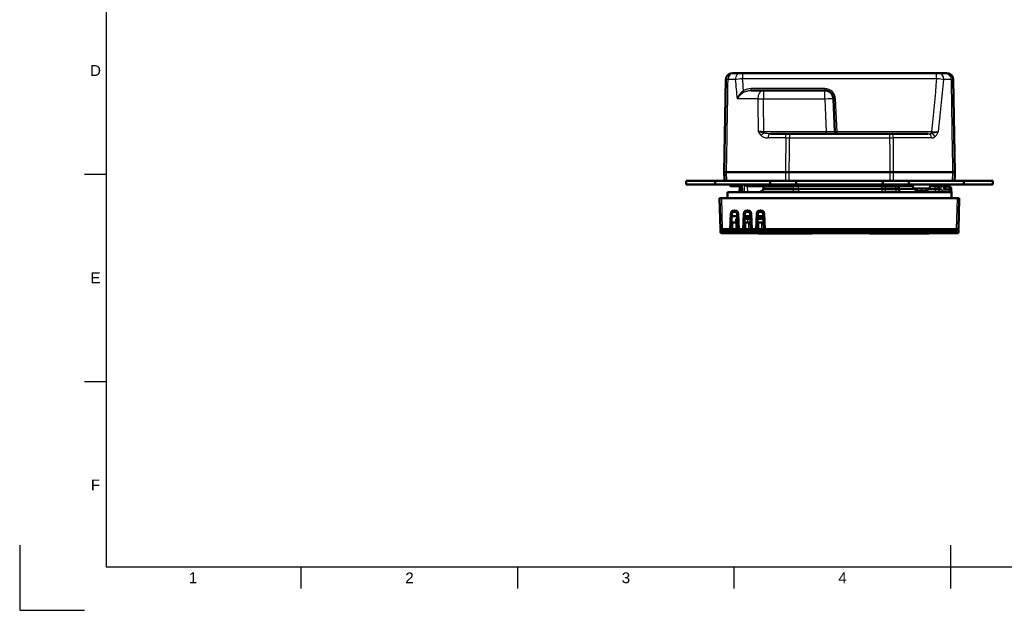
# Model space of a CAD drawing. Header units: millimetres. Extents: x 0 to 420, y 0 to 297.
# Tile 1 of 11: x 0 to 227, y 0 to 136. Entities that reach past the tile are written whole.
import ezdxf
from ezdxf.enums import TextEntityAlignment as Align

# ---------------------------------------------------------------- set-up
doc = ezdxf.new("R2010")
doc.units = ezdxf.units.MM
doc.header["$LTSCALE"] = 0.75
for name, color, linetype, lineweight in [('BORDER', 7, 'Continuous', 25), ('Visible', 7, 'Continuous', 50), ('Visible Narrow', 7, 'Continuous', 25)]:
    doc.layers.add(name, color=color, linetype=linetype, lineweight=lineweight)
doc.styles.add('FusionTitle', font='arial.ttf')

# ---------------------------------------------------------------- blocks, each defined once
blk = doc.blocks.new('ISO_A3_SHEET')
at = {"layer": 'BORDER'}
for p, q in [((20, 287), (20, 10)), ((15, 100.66667), (20, 100.66667)), ((15, 52.83334), (20, 52.83334)), ((215, 5), (215, 15)), ((20, 10), (410, 10)), ((65, 5), (65, 10)), ((115, 5), (115, 10)), ((165, 5), (165, 10))]:
    blk.add_line(p, q, dxfattribs=at)
at = {"layer": 'Defpoints'}
for p, q in [((0, 15), (0, 0)), ((0, 0), (15, 0))]:
    blk.add_line(p, q, dxfattribs=at)
at = {"layer": 'BORDER', "style": 'FusionTitle'}
for s, p in [('D', (17.5, 124.58334)), ('E', (17.5, 76.75001)), ('F', (17.5, 28.91668)), ('2', (90, 7.5)), ('3', (140, 7.5)), ('1', (40, 7.5)), ('4', (190, 7.5))]:
    blk.add_text(s, height=2.5, dxfattribs=at).set_placement(p, align=Align.MIDDLE)

msp = doc.modelspace()

# ---------------------------------------------------------------- linework, layer by layer
at = {"layer": 'Visible', "extrusion": (-1e-16, -1, 2.967e-13)}
for p, q in [((164.913, 123.997), (164.556, 123.997)), ((164.913, 123.997), (166.488, 123.997)), ((166.488, 123.997), (166.914, 123.997)), ((211.713, 123.997), (166.914, 123.997)), ((211.713, 123.997), (212.139, 123.997)), ((212.139, 123.997), (213.715, 123.997)), ((214.071, 123.997), (213.715, 123.997)), ((163.056, 122.523), (162.682, 101.097)), ((215.945, 101.097), (215.571, 122.523)), ((168.909, 119.997), (171.744, 119.997)), ((185.899, 119.997), (171.744, 119.997)), ((188.229, 110.475), (187.897, 118.084)), ((173.377, 109.997), (177.32, 109.997)), ((177.244, 109.981), (177.244, 109.981)), ((177.748, 109.997), (177.32, 109.997)), ((200.879, 109.997), (177.748, 109.997)), ((201.307, 109.997), (200.879, 109.997)), ((201.307, 109.997), (209.802, 109.997)), ((162.67, 100.397), (162.682, 101.097)), ((162.714, 100.397), (162.67, 100.397)), ((162.695, 101.097), (162.716, 100.297)), ((162.716, 100.297), (162.748, 99.097)), ((163.219, 101.097), (176.849, 101.097)), ((176.849, 101.097), (177.701, 101.097)), ((200.926, 101.097), (177.701, 101.097)), ((200.926, 101.097), (201.779, 101.097)), ((201.779, 101.097), (215.409, 101.097)), ((215.88, 99.097), (215.911, 100.297)), ((215.911, 100.297), (215.932, 101.097)), ((215.957, 100.397), (215.914, 100.397)), ((215.945, 101.097), (215.957, 100.397)), ((160.614, 99.097), (153.914, 99.097)), ((153.914, 99.097), (153.914, 98.297)), ((153.914, 98.297), (160.614, 98.297)), ((173.314, 99.097), (160.614, 99.097)), ((160.614, 99.097), (160.614, 98.297)), ((160.614, 98.297), (173.314, 98.297)), ((164.733, 97.897), (164.379, 97.897)), ((166.743, 97.897), (164.733, 97.897)), ((166.343, 97.897), (166.318, 97.345)), ((166.74, 97.988), (166.78, 96.493)), ((177.319, 97.897), (168.197, 97.897)), ((173.314, 99.097), (179.314, 99.097)), ((173.314, 98.297), (173.314, 99.097)), ((179.314, 98.297), (173.314, 98.297)), ((177.319, 97.897), (177.972, 97.897)), ((177.972, 97.897), (200.655, 97.897)), ((199.314, 99.097), (179.314, 99.097)), ((179.314, 99.097), (179.314, 98.297)), ((179.314, 98.297), (199.314, 98.297)), ((199.314, 99.097), (205.314, 99.097)), ((199.314, 98.297), (199.314, 99.097)), ((205.314, 98.297), (199.314, 98.297)), ((200.655, 97.897), (201.308, 97.897)), ((204.336, 97.897), (201.308, 97.897)), ((204.336, 97.897), (204.889, 97.897)), ((205.017, 97.897), (206.249, 97.897)), ((218.014, 99.097), (205.314, 99.097)), ((205.314, 99.097), (205.314, 98.297)), ((205.314, 98.297), (218.014, 98.297)), ((206.298, 97.334), (206.214, 98.297)), ((210.129, 97.334), (210.214, 98.297)), ((210.179, 97.897), (210.343, 97.897)), ((210.343, 97.897), (212.39, 97.897)), ((212.263, 97.345), (212.239, 97.897)), ((213.894, 97.897), (212.39, 97.897)), ((214.249, 97.897), (213.894, 97.897)), ((214.605, 97.793), (214.058, 97.793)), ((214.094, 97.793), (214.092, 97.823)), ((224.714, 99.097), (218.014, 99.097)), ((218.014, 99.097), (218.014, 98.297)), ((218.014, 98.297), (224.714, 98.297)), ((224.714, 99.097), (224.714, 98.297)), ((163.455, 96.493), (163.418, 95.093)), ((163.455, 96.493), (215.127, 96.493)), ((166.31, 97.162), (166.318, 97.345)), ((171.694, 97.195), (171.714, 97.378)), ((202.988, 97.345), (202.996, 97.162)), ((210.129, 97.334), (206.298, 97.334)), ((207.294, 96.835), (207.296, 96.835)), ((208.07, 96.835), (208.357, 96.835)), ((209.131, 96.835), (209.133, 96.835)), ((212.271, 97.162), (212.263, 97.345)), ((215.114, 96.98), (215.105, 97.306)), ((215.127, 96.493), (215.114, 96.98)), ((215.127, 96.493), (215.163, 95.093)), ((161.617, 95.093), (162.117, 95.093)), ((161.617, 95.093), (161.803, 87.993)), ((216.465, 95.093), (162.117, 95.093)), ((216.465, 95.093), (216.965, 95.093)), ((216.779, 87.993), (216.965, 95.093)), ((164.303, 87.993), (164.457, 91.514)), ((165.672, 90.993), (164.434, 90.993)), ((164.956, 91.993), (165.149, 91.993)), ((165.649, 91.514), (165.803, 87.993)), ((167.303, 87.993), (167.457, 91.514)), ((168.672, 90.993), (167.434, 90.993)), ((167.956, 91.993), (168.149, 91.993)), ((168.649, 91.514), (168.803, 87.993)), ((170.303, 87.993), (170.457, 91.514)), ((171.672, 90.993), (170.434, 90.993)), ((170.956, 91.993), (171.149, 91.993)), ((171.649, 91.514), (171.803, 87.993)), ((164.557, 89.493), (164.703, 89.493)), ((164.703, 89.493), (165.403, 89.493)), ((165.403, 89.493), (165.549, 89.493)), ((165.437, 89.493), (165.477, 90.393)), ((165.477, 90.393), (165.698, 90.393)), ((167.408, 90.393), (168.103, 90.393)), ((167.412, 90.493), (168.094, 90.493)), ((167.557, 89.493), (167.703, 89.493)), ((167.703, 89.493), (168.403, 89.493)), ((167.954, 90.577), (167.854, 90.493)), ((167.954, 90.577), (168.054, 90.493)), ((168.094, 90.493), (168.694, 90.493)), ((168.698, 90.393), (168.103, 90.393)), ((168.454, 90.577), (168.354, 90.493)), ((168.403, 89.493), (168.549, 89.493)), ((168.454, 90.577), (168.554, 90.493)), ((171.698, 90.393), (170.408, 90.393)), ((170.412, 90.493), (171.694, 90.493)), ((170.454, 90.577), (170.414, 90.543)), ((170.454, 90.577), (170.554, 90.493)), ((170.557, 89.493), (170.703, 89.493)), ((170.703, 89.493), (171.403, 89.493)), ((170.954, 90.577), (170.854, 90.493)), ((170.954, 90.577), (171.054, 90.493)), ((171.454, 90.577), (171.354, 90.493)), ((171.403, 89.493), (171.549, 89.493)), ((171.454, 90.577), (171.554, 90.493)), ((161.791, 87.893), (162.291, 87.893)), ((161.791, 87.893), (161.791, 87.892)), ((162.291, 87.892), (161.791, 87.892)), ((162.303, 87.993), (161.803, 87.993)), ((161.803, 87.682), (161.803, 87.282)), ((162.003, 87.882), (162.303, 87.882)), ((162.303, 87.082), (162.003, 87.082)), ((162.291, 87.893), (216.291, 87.893)), ((216.291, 87.892), (162.291, 87.892)), ((162.303, 87.993), (163.903, 87.993)), ((216.279, 87.882), (162.303, 87.882)), ((162.303, 87.082), (216.279, 87.082)), ((164.303, 87.993), (163.903, 87.993)), ((164.703, 87.993), (164.303, 87.993)), ((165.403, 87.993), (164.703, 87.993)), ((165.803, 87.993), (165.403, 87.993)), ((166.203, 87.993), (165.803, 87.993)), ((166.203, 87.993), (166.903, 87.993)), ((167.303, 87.993), (166.903, 87.993)), ((167.703, 87.993), (167.303, 87.993)), ((168.403, 87.993), (167.703, 87.993)), ((168.803, 87.993), (168.403, 87.993)), ((169.203, 87.993), (168.803, 87.993)), ((169.203, 87.993), (169.903, 87.993)), ((170.303, 87.993), (169.903, 87.993)), ((170.703, 87.993), (170.303, 87.993)), ((170.5, 87.082), (170.5, 86.982)), ((182.975, 86.982), (170.5, 86.982)), ((171.403, 87.993), (170.703, 87.993)), ((171.803, 87.993), (171.403, 87.993)), ((172.203, 87.993), (171.803, 87.993)), ((172.203, 87.993), (216.279, 87.993)), ((182.975, 87.082), (182.975, 86.982)), ((196.238, 87.082), (196.238, 86.982)), ((208.018, 86.982), (196.238, 86.982)), ((208.018, 87.082), (208.018, 86.982)), ((208.039, 86.982), (208.018, 86.982)), ((208.039, 87.082), (208.039, 86.982)), ((208.097, 86.982), (208.039, 86.982)), ((208.097, 87.082), (208.097, 86.982)), ((208.189, 86.982), (208.097, 86.982)), ((208.189, 87.082), (208.189, 86.982)), ((208.311, 86.982), (208.189, 86.982)), ((208.311, 87.082), (208.311, 86.982)), ((208.459, 86.982), (208.311, 86.982)), ((208.459, 87.082), (208.459, 86.982)), ((208.629, 86.982), (208.459, 86.982)), ((208.629, 87.082), (208.629, 86.982)), ((208.817, 86.982), (208.629, 86.982)), ((208.817, 87.082), (208.817, 86.982)), ((209.018, 86.982), (208.817, 86.982)), ((209.018, 87.082), (209.018, 86.982)), ((209.22, 86.982), (209.018, 86.982)), ((209.22, 87.082), (209.22, 86.982)), ((209.407, 86.982), (209.22, 86.982)), ((209.407, 87.082), (209.407, 86.982)), ((209.577, 86.982), (209.407, 86.982)), ((209.577, 87.082), (209.577, 86.982)), ((209.725, 86.982), (209.577, 86.982)), ((209.725, 87.082), (209.725, 86.982)), ((209.847, 86.982), (209.725, 86.982)), ((209.847, 87.082), (209.847, 86.982)), ((209.94, 86.982), (209.847, 86.982)), ((209.94, 87.082), (209.94, 86.982)), ((209.998, 86.982), (209.94, 86.982)), ((209.998, 87.082), (209.998, 86.982)), ((210.018, 86.982), (209.998, 86.982)), ((210.018, 87.082), (210.018, 86.982)), ((216.779, 87.993), (216.279, 87.993)), ((216.279, 87.882), (216.579, 87.882)), ((216.579, 87.082), (216.279, 87.082)), ((216.291, 87.893), (216.791, 87.893)), ((216.791, 87.892), (216.291, 87.892)), ((216.779, 87.282), (216.779, 87.682)), ((216.791, 87.893), (216.791, 87.892))]:
    msp.add_line(p, q, dxfattribs=at)
at = {"layer": 'Visible'}
for centre, radius, start, end in [((164.556, 122.497), 1.5, 90, 179), ((185.899, 117.997), 2, 2.5, 90), ((167.517, 97.293), 1.2, 149.76387, 177.5), ((172.765, 97.253), 1.058, 142.51739, 173.21433), ((205.017, 98.397), 0.5, 270.00902, 348.45638), ((213.393, 97.793), 0.7, 2.5, 8.56714), ((214.249, 98.397), 0.5, 270, 348.46304), ((212.97, 97.193), 0.7, 182.5, 270), ((164.657, 89.893), 0.4, 224.90433, 270), ((162.003, 87.682), 0.2, 90, 180), ((216.579, 87.282), 0.2, 270, 0)]:
    msp.add_arc(centre, radius, start, end, dxfattribs=at)
at = {"layer": 'Visible', "extrusion": (0, 0, -1)}
for centre, radius, start, end in [((-214.071, 122.497), 1.5, 90, 179), ((-188.729, 110.497), 0.5, 270, 357.5), ((-164.379, 98.397), 0.5, 270, 348.46304), ((-201.789, 97.293), 1.2, 149.76387, 177.5), ((-211.064, 97.293), 1.2, 149.76387, 177.5), ((-214.605, 97.293), 0.5, 90, 178.5), ((-165.611, 97.193), 0.7, 182.5, 270), ((-203.695, 97.193), 0.7, 270, 357.5), ((-208.214, 99.897), 3.2, 287.0421, 306.77442), ((-207.294, 96.897), 0.062, 270, 287.0421), ((-209.133, 96.897), 0.062, 252.9579, 270), ((-208.214, 99.897), 3.2, 233.22558, 252.9579), ((-164.956, 91.493), 0.5, 2.5, 90), ((-165.149, 91.493), 0.5, 90, 177.5), ((-167.956, 91.493), 0.5, 2.5, 90), ((-168.149, 91.493), 0.5, 90, 177.5), ((-170.956, 91.493), 0.5, 2.5, 90), ((-171.149, 91.493), 0.5, 90, 177.5), ((-162.003, 87.282), 0.2, 270, 0), ((-216.579, 87.682), 0.2, 90, 180)]:
    msp.add_arc(centre, radius, start, end, dxfattribs=at)
at = {"layer": 'Visible'}
msp.add_ellipse((168.217, 98.404), major_axis=(0.656, 0.038), ratio=0.7708867, start_param=4.4228455, end_param=4.6378664, dxfattribs=at)
at = {"layer": 'Visible', "extrusion": (0, 0, -1)}
for centre, major_axis, ratio, start_param, end_param in [((208.215, 99.887), (3.154, 0.532), 0.9960862, 1.8282295, 2.0318627), ((208.324, 99.887), (0.279, 3.186), 0.0147005, 2.8469813, 3.0506145), ((208.103, 99.887), (-0.279, 3.186), 0.0147005, 3.2325708, 3.436204), ((208.212, 99.887), (-3.154, 0.532), 0.9960862, 4.2513226, 4.4549558)]:
    msp.add_ellipse(centre, major_axis=major_axis, ratio=ratio, start_param=start_param, end_param=end_param, dxfattribs=at)
at = {"layer": 'Visible', "extrusion": (0, 3e-16, -1)}
for centre, major_axis, start_param, end_param in [((207.922, 96.726), (-0.129, 0.012), 3.155787, 4.6813553), ((208.506, 96.726), (0.129, 0.012), 1.6018297, 3.1273979)]:
    msp.add_ellipse(centre, major_axis=major_axis, ratio=0.0908448, start_param=start_param, end_param=end_param, dxfattribs=at)
at = {"layer": 'Visible'}
for points, knots in [([(162.682, 101.097), (162.682, 101.097), (162.689, 101.097), (162.702, 101.097), (162.715, 101.097), (162.735, 101.097), (162.761, 101.097), (162.768, 101.097), (162.775, 101.097), (162.782, 101.097), (162.793, 101.097), (162.805, 101.097), (162.818, 101.097), (162.853, 101.097), (162.893, 101.097), (162.94, 101.097), (162.987, 101.097), (163.04, 101.097), (163.099, 101.097), (163.137, 101.097), (163.177, 101.097), (163.219, 101.097)], [0, 0, 0, 0, 0.04445036, 0.04445036, 0.04445036, 0.08894492, 0.08894492, 0.08894492, 0.10031636, 0.10031636, 0.10031636, 0.11702164, 0.11702164, 0.11702164, 0.1614984, 0.1614984, 0.1614984, 0.20596831, 0.20596831, 0.20596831, 0.23403774, 0.23403774, 0.23403774, 0.23403774]), ([(215.409, 101.097), (215.475, 101.097), (215.536, 101.097), (215.591, 101.097), (215.646, 101.097), (215.694, 101.097), (215.737, 101.097), (215.747, 101.097), (215.758, 101.097), (215.768, 101.097), (215.782, 101.097), (215.796, 101.097), (215.809, 101.097), (215.843, 101.097), (215.871, 101.097), (215.893, 101.097), (215.914, 101.097), (215.929, 101.097), (215.937, 101.097), (215.942, 101.097), (215.945, 101.097), (215.945, 101.097)], [0, 0, 0, 0, 0.04443859, 0.04443859, 0.04443859, 0.08893574, 0.08893574, 0.08893574, 0.10031032, 0.10031032, 0.10031032, 0.11701552, 0.11701552, 0.11701552, 0.16148868, 0.16148868, 0.16148868, 0.2059704, 0.2059704, 0.2059704, 0.23403706, 0.23403706, 0.23403706, 0.23403706]), ([(166.74, 97.988), (166.739, 98.034), (166.755, 98.095), (166.811, 98.207), (166.838, 98.252), (166.871, 98.297)], [-0.077903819, -0.077903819, -0.077903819, -0.077903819, -0.037689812, -0.037689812, -0.013492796, -0.013492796, -0.013492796, -0.013492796]), ([(167.332, 98.297), (167.408, 98.225), (167.497, 98.156), (167.665, 98.051), (167.74, 98.011), (167.895, 97.948), (167.975, 97.923), (168.057, 97.909)], [-0.088779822, -0.088779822, -0.088779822, -0.088779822, -0.051192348, -0.051192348, -0.024962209, -0.024962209, 0, 0, 0, 0]), ([(205.017, 97.897), (205.015, 97.897), (205.015, 97.897), (204.997, 97.897), (204.955, 97.897), (204.889, 97.897)], [0, 0, 0, 0, 0.013197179, 0.013197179, 0.062017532, 0.062017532, 0.062017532, 0.062017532]), ([(213.415, 97.314), (213.489, 97.379), (213.569, 97.448), (213.722, 97.578), (213.796, 97.638), (213.902, 97.716), (213.945, 97.745), (214.013, 97.783), (214.039, 97.793), (214.058, 97.793)], [0, 0, 0, 0, 0.02937576, 0.02937576, 0.058751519, 0.058751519, 0.078634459, 0.078634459, 0.096242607, 0.096242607, 0.096242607, 0.096242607]), ([(164.374, 89.629), (164.374, 89.619), (164.374, 89.609), (164.375, 89.582), (164.378, 89.564), (164.391, 89.535), (164.402, 89.524), (164.43, 89.506), (164.454, 89.499), (164.501, 89.493), (164.528, 89.493), (164.557, 89.493)], [0.105148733, 0.105148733, 0.105148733, 0.105148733, 0.10916782, 0.10916782, 0.117256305, 0.117256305, 0.12534479, 0.12534479, 0.135312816, 0.135312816, 0.144445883, 0.144445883, 0.144445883, 0.144445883]), ([(165.549, 89.493), (165.578, 89.493), (165.604, 89.493), (165.651, 89.499), (165.676, 89.506), (165.704, 89.524), (165.714, 89.535), (165.727, 89.564), (165.73, 89.582), (165.732, 89.609), (165.732, 89.619), (165.731, 89.629)], [0.173258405, 0.173258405, 0.173258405, 0.173258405, 0.182391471, 0.182391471, 0.192359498, 0.192359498, 0.200447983, 0.200447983, 0.208536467, 0.208536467, 0.212555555, 0.212555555, 0.212555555, 0.212555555]), ([(167.374, 89.629), (167.374, 89.619), (167.374, 89.609), (167.375, 89.582), (167.378, 89.564), (167.391, 89.535), (167.402, 89.524), (167.43, 89.506), (167.454, 89.499), (167.501, 89.493), (167.528, 89.493), (167.557, 89.493)], [0.105148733, 0.105148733, 0.105148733, 0.105148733, 0.10916782, 0.10916782, 0.117256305, 0.117256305, 0.12534479, 0.12534479, 0.135312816, 0.135312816, 0.144445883, 0.144445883, 0.144445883, 0.144445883]), ([(168.549, 89.493), (168.578, 89.493), (168.604, 89.493), (168.651, 89.499), (168.676, 89.506), (168.704, 89.524), (168.714, 89.535), (168.727, 89.564), (168.73, 89.582), (168.732, 89.609), (168.732, 89.619), (168.731, 89.629)], [0.173258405, 0.173258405, 0.173258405, 0.173258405, 0.182391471, 0.182391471, 0.192359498, 0.192359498, 0.200447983, 0.200447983, 0.208536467, 0.208536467, 0.212555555, 0.212555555, 0.212555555, 0.212555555]), ([(170.374, 89.629), (170.374, 89.619), (170.374, 89.609), (170.375, 89.582), (170.378, 89.564), (170.391, 89.535), (170.402, 89.524), (170.43, 89.506), (170.454, 89.499), (170.501, 89.493), (170.528, 89.493), (170.557, 89.493)], [0.105148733, 0.105148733, 0.105148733, 0.105148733, 0.10916782, 0.10916782, 0.117256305, 0.117256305, 0.12534479, 0.12534479, 0.135312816, 0.135312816, 0.144445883, 0.144445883, 0.144445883, 0.144445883]), ([(171.549, 89.493), (171.578, 89.493), (171.604, 89.493), (171.651, 89.499), (171.676, 89.506), (171.704, 89.524), (171.714, 89.535), (171.727, 89.564), (171.73, 89.582), (171.732, 89.609), (171.732, 89.619), (171.731, 89.629)], [0.173258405, 0.173258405, 0.173258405, 0.173258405, 0.182391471, 0.182391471, 0.192359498, 0.192359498, 0.200447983, 0.200447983, 0.208536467, 0.208536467, 0.212555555, 0.212555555, 0.212555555, 0.212555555])]:
    msp.add_open_spline(points, degree=3, knots=knots, dxfattribs=at)
at = {"layer": 'Visible', "extrusion": (9.036e-13, -4.2136e-12, -1)}
msp.add_open_spline([(170.431, 96.493), (170.627, 96.493), (170.826, 96.524), (171.103, 96.618), (171.192, 96.656), (171.347, 96.743), (171.416, 96.79), (171.528, 96.888), (171.574, 96.937), (171.632, 97.021), (171.65, 97.052), (171.679, 97.12), (171.69, 97.158), (171.694, 97.195)], degree=3, knots=[0, 0, 0, 0, 0.05894662, 0.05894662, 0.08766885, 0.08766885, 0.11240825, 0.11240825, 0.13227906, 0.13227906, 0.14311346, 0.14311346, 0.15454819, 0.15454819, 0.15454819, 0.15454819], dxfattribs=at)
at = {"layer": 'Visible Narrow', "extrusion": (-1e-16, -1, 2.967e-13)}
for p, q in [((166.914, 123.997), (166.914, 122.757)), ((211.713, 122.757), (211.713, 123.997)), ((165.228, 122.536), (163.566, 122.536)), ((166.914, 122.757), (211.713, 122.757)), ((215.061, 122.536), (213.399, 122.536)), ((167.149, 119.997), (167.151, 119.975)), ((185.899, 120.41), (168.909, 120.41)), ((168.909, 119.997), (168.909, 120.41)), ((171.744, 119.997), (171.744, 118.084)), ((185.899, 119.997), (185.899, 120.41)), ((185.899, 118.084), (185.899, 119.997)), ((170.433, 118.049), (165.653, 118.049)), ((171.744, 118.084), (185.899, 118.084)), ((185.899, 118.084), (186.231, 110.475)), ((188.729, 110.41), (188.397, 118.019)), ((171.825, 110.185), (171.825, 110.475)), ((186.231, 110.475), (171.825, 110.475)), ((177.748, 109.997), (177.748, 109.023)), ((186.231, 109.997), (186.231, 110.475)), ((210.557, 110.41), (188.729, 110.41)), ((188.729, 109.997), (188.729, 110.41)), ((200.879, 109.997), (200.879, 109.023)), ((210.557, 110.086), (210.557, 110.41)), ((176.892, 109.023), (172.809, 109.023)), ((177.748, 109.023), (200.879, 109.023)), ((210.533, 109.023), (201.735, 109.023)), ((163.277, 99.097), (163.232, 101.097)), ((176.852, 101.097), (176.862, 99.097)), ((177.716, 99.097), (177.704, 101.097)), ((200.923, 101.097), (200.911, 99.097)), ((201.765, 99.097), (201.776, 101.097)), ((215.395, 101.097), (215.35, 99.097)), ((166.981, 96.493), (166.934, 98.297)), ((167.257, 98.297), (167.32, 96.493)), ((168.107, 96.493), (168.057, 97.909)), ((177.972, 98.297), (177.972, 97.897)), ((179.853, 97.345), (179.853, 97.897)), ((199.046, 97.345), (199.046, 97.897)), ((200.655, 98.297), (200.655, 97.897)), ((212.736, 97.897), (212.742, 97.823)), ((212.771, 97.162), (212.742, 97.823)), ((212.742, 97.823), (213.393, 97.823)), ((213.393, 97.823), (213.393, 97.897)), ((213.415, 97.314), (213.393, 97.823)), ((214.605, 97.314), (214.605, 97.793)), ((166.31, 97.162), (166.428, 97.162)), ((166.433, 97.345), (166.318, 97.345)), ((171.85, 97.162), (171.871, 97.345)), ((171.85, 97.162), (178.606, 97.162)), ((178.609, 97.345), (171.871, 97.345)), ((178.609, 97.345), (178.606, 97.162)), ((178.606, 97.162), (179.853, 97.162)), ((179.853, 97.345), (199.046, 97.345)), ((179.853, 97.162), (179.853, 97.345)), ((179.853, 97.162), (179.853, 96.493)), ((199.046, 97.162), (179.853, 97.162)), ((199.854, 97.345), (199.046, 97.345)), ((199.046, 97.162), (199.046, 97.345)), ((199.046, 97.162), (199.046, 96.493)), ((199.046, 97.162), (199.857, 97.162)), ((202.265, 97.345), (199.854, 97.345)), ((199.857, 97.162), (199.854, 97.345)), ((199.857, 97.162), (202.269, 97.162)), ((202.988, 97.345), (202.265, 97.345)), ((202.269, 97.162), (202.265, 97.345)), ((202.269, 97.162), (202.996, 97.162)), ((202.988, 97.345), (206.297, 97.345)), ((206.552, 97.162), (202.996, 97.162)), ((207.276, 96.837), (207.287, 96.837)), ((208.071, 96.837), (208.357, 96.837)), ((209.141, 96.837), (209.152, 96.837)), ((209.875, 97.162), (211.355, 97.162)), ((212.263, 97.345), (211.347, 97.345)), ((211.355, 97.162), (211.347, 97.345)), ((211.355, 97.162), (212.271, 97.162)), ((212.97, 96.493), (212.97, 96.971)), ((214.614, 96.971), (212.97, 96.971)), ((213.415, 97.314), (214.605, 97.314)), ((214.605, 97.314), (214.614, 96.971)), ((214.614, 96.493), (214.614, 96.971)), ((162.303, 87.993), (162.117, 95.093)), ((216.465, 95.093), (216.279, 87.993)), ((164.057, 91.521), (163.903, 87.993)), ((164.956, 92.382), (164.956, 91.993)), ((165.149, 92.382), (164.956, 92.382)), ((165.149, 92.382), (165.149, 91.993)), ((166.203, 87.993), (166.049, 91.521)), ((167.057, 91.521), (166.903, 87.993)), ((167.956, 92.382), (167.956, 91.993)), ((168.149, 92.382), (167.956, 92.382)), ((168.149, 92.382), (168.149, 91.993)), ((169.203, 87.993), (169.049, 91.521)), ((170.057, 91.521), (169.903, 87.993)), ((170.956, 92.382), (170.956, 91.993)), ((171.149, 92.382), (170.956, 92.382)), ((171.149, 92.382), (171.149, 91.993)), ((172.203, 87.993), (172.049, 91.521)), ((164.703, 87.993), (164.703, 89.493)), ((165.403, 87.993), (165.403, 89.493)), ((167.703, 87.993), (167.703, 89.493)), ((168.099, 90.393), (168.094, 90.493)), ((168.103, 89.493), (168.103, 90.393)), ((168.403, 87.993), (168.403, 89.493)), ((170.703, 87.993), (170.703, 89.493)), ((171.403, 87.993), (171.403, 89.493)), ((162.303, 87.682), (161.803, 87.682)), ((161.803, 87.282), (162.303, 87.282)), ((162.291, 87.893), (162.291, 87.892)), ((162.303, 87.682), (162.303, 87.882)), ((162.303, 87.682), (216.279, 87.682)), ((162.303, 87.282), (162.303, 87.682)), ((162.303, 87.282), (162.303, 87.082)), ((216.279, 87.282), (162.303, 87.282)), ((216.279, 87.682), (216.279, 87.882)), ((216.779, 87.682), (216.279, 87.682)), ((216.279, 87.682), (216.279, 87.282)), ((216.279, 87.282), (216.279, 87.082)), ((216.279, 87.282), (216.779, 87.282)), ((216.291, 87.893), (216.291, 87.892))]:
    msp.add_line(p, q, dxfattribs=at)
at = {"layer": 'Visible Narrow'}
for centre, radius, start, end in [((163.643, 104.78), 17.756, 90.24631, 91.57926), ((215.139, 115.527), 7.01, 86.46521, 90.63549), ((169.85, 116.331), 4.535, 126.5242, 157.73758), ((169.628, 115.498), 4.724, 118.51926, 147.31077), ((185.899, 117.91), 2.5, 2.5, 90), ((179.22, 145.305), 35.889, 255.98631, 258.1099), ((175.074, 113.189), 5.288, 210.76017, 222.91358), ((209.847, 112.875), 2.878, 269.10701, 284.28684), ((210.549, 110.259), 1.236, 269.27001, 308.33096), ((206.861, 128.595), 18.874, 281.29285, 286.34482), ((209.825, 144.374), 33.971, 271.23529, 273.96274), ((169.485, 97.211), 3.169, 167.50419, 177.58091), ((167.683, 97.302), 1.25, 151.59139, 178.03681), ((172.979, 97.253), 1.112, 144.60082, 175.23756), ((209.097, 97.211), 3.169, 2.4192, 12.49543), ((164.956, 91.482), 0.9, 90, 177.5), ((165.149, 91.482), 0.9, 2.5, 90), ((167.956, 91.482), 0.9, 90, 177.5), ((168.149, 91.482), 0.9, 2.5, 90), ((170.956, 91.482), 0.9, 90, 177.5), ((171.149, 91.482), 0.9, 2.5, 90)]:
    msp.add_arc(centre, radius, start, end, dxfattribs=at)
at = {"layer": 'Visible Narrow', "extrusion": (0, 0, -1)}
for centre, radius, start, end in [((-172.166, 257.842), 147.368, 270.13264, 270.6366), ((-212.97, 97.171), 0.2, 270, 357.5)]:
    msp.add_arc(centre, radius, start, end, dxfattribs=at)
at = {"layer": 'Visible Narrow'}
for centre, major_axis, ratio, start_param, end_param in [((164.913, 122.497), (0, 1.5), 0.8980638, 0, 1.5446164), ((166.488, 122.497), (0, 1.5), 0.8400835, 0, 1.5446164), ((212.139, 122.497), (0, 1.5), 0.8400835, -1.5446164, 0), ((183.032, 167.13), (-2.772, 119.653), 0.1692946, 1.9487828, 1.9895381), ((195.494, 166.193), (2.888, 119.308), 0.1703936, 4.2306984, 4.3419017), ((169.594, 117.537), (-3.456, 1.278), 0.744644, -1.1097135, -0.5521621), ((171.744, 117.997), (0, 2), 0.6558607, 0, 1.5446164), ((183.734, 230.417), (-1.915, 450.561), 0.0315768, 1.8227179, 1.8400967), ((188.397, 118.106), (0.5, 0.022), 0.1734879, 3.1415927, 4.7048145), ((173.377, 108.997), (0, 1), 0.5686696, 0, 1.5446164), ((201.307, 108.997), (0, 1), 0.4279737, -1.5446164, 0), ((209.802, 108.997), (0, 1), 0.7311065, -1.5446164, 0), ((179.112, 97.293), (0, 1.2), 0.4199747, 1.0430763, 1.5271631), ((201.308, 98.397), (0, 0.5), 0.4356015, 3.1415927, 4.5110311), ((204.336, 98.397), (0, 0.5), 0.5455614, 3.1415927, 4.5110311), ((212.742, 97.845), (0.5, 0.022), 0.043578, 3.1415927, 4.7104863), ((212.39, 98.397), (0, 0.5), 0.8380709, 3.1415927, 4.5110311), ((166.922, 97.14), (-0.5, 0.016), 0.0824886, -1.2417626, -0.150111), ((166.927, 97.323), (-0.5, 0.016), 0.0820823, -1.2192979, -0.1486914), ((172.191, 97.14), (-0.497, 0.055), 0.0433555, 0.0001538, 0.8188641), ((172.211, 97.323), (-0.497, 0.055), 0.0433549, 0.0001518, 0.819668), ((200.145, 97.193), (0, 0.7), 0.4114588, 1.6144296, 3.1415927), ((202.622, 97.193), (0, 0.7), 0.5053603, 1.6144296, 3.1415927), ((211.993, 97.193), (0, 0.7), 0.9125472, 1.6144296, 3.1415927), ((214.605, 97.293), (0.5, 0.013), 0.0436045, 0, 1.5696545), ((166.049, 91.532), (0.4, 0.017), 0.0261521, 3.1415927, 4.7112472), ((169.049, 91.532), (0.4, 0.017), 0.0261521, 3.1415927, 4.7112472), ((172.049, 91.532), (0.4, 0.017), 0.0261521, 3.1415927, 4.7112472)]:
    msp.add_ellipse(centre, major_axis=major_axis, ratio=ratio, start_param=start_param, end_param=end_param, dxfattribs=at)
at = {"layer": 'Visible Narrow', "extrusion": (0, 0, -1)}
for centre, major_axis, ratio, start_param, end_param in [((213.715, 122.497), (0, 1.5), 0.8980638, 0, 1.5446164), ((781.526, 172.111), (616.652, 0), 0.9848078, 3.0556711, 3.0602327), ((194.775, 166.961), (2.365, 119.692), 0.1598685, 1.9459018, 2.0597244), ((167.151, 120.062), (-0.251, 0.433), 0.0880758, 3.4990565, 4.56158), ((171.744, 117.997), (2, 0.021), 0.0436171, 3.9977687, 4.7128394), ((184.931, 228.617), (-1.116, 449.322), 0.0309089, 4.4464029, 4.4639141), ((185.899, 117.997), (1.998, 0.087), 0.043578, -1.5688937, 0), ((171.825, 109.562), (0.723, 0.691), 0.4993304, 4.2642348, 5.1573726), ((177.32, 108.997), (0, 1), 0.4279737, -1.5446164, 0), ((188.729, 110.497), (0.5, 0.022), 0.1734879, 1.5783708, 3.1415927), ((210.557, 109.263), (-0.637, 0.77), 0.6777093, 0.8845296, 2.0522085), ((164.733, 98.397), (0, 0.5), 0.8927013, 3.1415927, 4.5110311), ((177.319, 98.397), (0, 0.5), 0.4356015, 3.1415927, 4.5110311), ((199.361, 97.293), (0, 1.2), 0.4114588, 1.0430763, 1.5271631), ((201.659, 97.293), (0, 1.2), 0.5053603, 1.0430763, 1.5271631), ((210.343, 98.397), (0, 0.5), 0.5281211, 3.1415927, 3.7711932), ((210.253, 97.293), (0, 1.2), 0.9125472, 1.0430763, 1.5271631), ((213.393, 97.793), (0.699, 0.031), 0.043578, -1.5688937, 0), ((213.894, 98.397), (0, 0.5), 0.8927013, 1.7721542, 3.1415927), ((178.312, 97.193), (0, 0.7), 0.4199747, 1.6144296, 3.1415927), ((209.444, 97.193), (0, 0.7), 0.261857, 1.8149416, 3.1415927), ((212.771, 97.184), (0.5, 0.022), 0.043578, 1.572699, 3.1415927), ((164.057, 91.532), (-0.4, 0.017), 0.0261521, 3.1415927, 4.7112472), ((167.057, 91.532), (-0.4, 0.017), 0.0261521, 3.1415927, 4.7112472), ((170.057, 91.532), (-0.4, 0.017), 0.0261521, 3.1415927, 4.7112472)]:
    msp.add_ellipse(centre, major_axis=major_axis, ratio=ratio, start_param=start_param, end_param=end_param, dxfattribs=at)
at = {"layer": 'Visible Narrow', "extrusion": (0, 1.7e-15, -1)}
msp.add_ellipse((172.359, 122.471), major_axis=(-9.303, 0.052), ratio=0.0052701, start_param=0.0001558, end_param=0.1444304, dxfattribs=at)
at = {"layer": 'Visible Narrow', "extrusion": (0, 3e-16, -1)}
for centre, major_axis, ratio, start_param, end_param in [((166.906, 122.497), (1.995, 0.123), 0.1295229, 3.7219105, 4.7245281), ((211.721, 122.497), (-1.995, 0.123), 0.1295229, 1.5586572, 2.5612748), ((214.613, 96.993), (-0.501, 0.013), 0.043485, 3.1393109, 4.7089654)]:
    msp.add_ellipse(centre, major_axis=major_axis, ratio=ratio, start_param=start_param, end_param=end_param, dxfattribs=at)
at = {"layer": 'Visible Narrow', "extrusion": (0, -1.2e-15, -1)}
msp.add_ellipse((186.227, 110.497), major_axis=(-2.003, 0.022), ratio=0.0108621, start_param=3.1409998, end_param=4.7098934, dxfattribs=at)
at = {"layer": 'Visible Narrow', "extrusion": (8.58418e-09, -1.39105e-10, -1)}
msp.add_open_spline([(163.219, 101.097), (163.335, 108.243), (163.451, 115.39), (163.566, 122.536)], degree=3, dxfattribs=at)
at = {"layer": 'Visible Narrow', "extrusion": (8.58418e-09, 1.39105e-10, 1)}
msp.add_open_spline([(215.061, 122.536), (215.177, 115.39), (215.293, 108.243), (215.409, 101.097)], degree=3, dxfattribs=at)
at = {"layer": 'Visible Narrow'}
for points, knots in [([(167.373, 119.649), (167.502, 119.718), (167.709, 119.806), (168, 119.891), (168.222, 119.939), (168.524, 119.984), (168.755, 119.997), (168.909, 119.997)], [0, 0, 0, 0, 0.05223741, 0.07835611, 0.10447482, 0.13059352, 0.18283093, 0.18283093, 0.18283093, 0.18283093]), ([(173.377, 109.997), (173.216, 109.997), (172.894, 110.005), (172.507, 110.04), (172.217, 110.084), (172.009, 110.128), (171.884, 110.165), (171.825, 110.185)], [-0.20532413, -0.20532413, -0.20532413, -0.20532413, -0.1466601, -0.08799606, -0.05866404, -0.02933202, 0, 0, 0, 0]), ([(176.892, 109.023), (176.968, 109.023), (177.125, 109.024), (177.411, 109.024), (177.622, 109.023), (177.748, 109.023)], [-0.044119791, -0.044119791, -0.044119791, -0.044119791, -0.031514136, -0.018908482, 0, 0, 0, 0]), ([(200.879, 109.023), (200.964, 109.023), (201.132, 109.024), (201.422, 109.024), (201.621, 109.023), (201.735, 109.023)], [-0.044119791, -0.044119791, -0.044119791, -0.044119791, -0.031514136, -0.018908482, 0, 0, 0, 0]), ([(166.428, 97.162), (166.427, 97.128), (166.421, 97.06), (166.401, 96.963), (166.371, 96.872), (166.334, 96.791), (166.292, 96.719), (166.248, 96.659), (166.205, 96.61), (166.165, 96.571), (166.13, 96.542), (166.093, 96.514), (166.063, 96.496), (166.062, 96.493), (166.066, 96.493)], [-0.24556004, -0.24556004, -0.24556004, -0.24556004, -0.22802003, -0.21048003, -0.19294003, -0.17540003, -0.15786002, -0.14032002, -0.12278002, -0.10524002, -0.08770001, -0.07016001, -0.03508001, 0, 0, 0, 0]), ([(170.431, 96.493), (170.516, 96.493), (170.687, 96.501), (170.898, 96.534), (171.063, 96.573), (171.224, 96.621), (171.379, 96.683), (171.52, 96.76), (171.616, 96.825), (171.702, 96.899), (171.773, 96.98), (171.825, 97.068), (171.845, 97.131), (171.85, 97.162)], [-0.22714822, -0.22714822, -0.22714822, -0.22714822, -0.19469847, -0.16224873, -0.14602386, -0.12979898, -0.09734924, -0.08112436, -0.06489949, -0.04867462, -0.03244975, -0.01622487, 0, 0, 0, 0]), ([(178.609, 97.345), (178.72, 97.345), (178.891, 97.345), (179.127, 97.345), (179.425, 97.345), (179.67, 97.345), (179.853, 97.345)], [-0.076302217, -0.076302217, -0.076302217, -0.076302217, -0.054501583, -0.043601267, -0.03270095, 0, 0, 0, 0]), ([(210.13, 97.345), (210.158, 97.345), (210.235, 97.345), (210.36, 97.345), (210.478, 97.345), (210.615, 97.345), (210.748, 97.345), (210.892, 97.345), (211.006, 97.345), (211.109, 97.345), (211.202, 97.345), (211.282, 97.345), (211.327, 97.345), (211.347, 97.345)], [-0.028040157, -0.028040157, -0.028040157, -0.028040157, -0.026524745, -0.02387227, -0.021219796, -0.019893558, -0.015914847, -0.013262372, -0.010609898, -0.007957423, -0.005304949, -0.002652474, 0, 0, 0, 0])]:
    msp.add_open_spline(points, degree=3, knots=knots, dxfattribs=at)
at = {"layer": 'Visible Narrow', "extrusion": (-7.655e-13, -5.3962e-12, -1)}
msp.add_open_spline([(171.201, 109.588), (171.262, 109.527), (171.392, 109.417), (171.607, 109.285), (171.908, 109.151), (172.308, 109.048), (172.642, 109.023), (172.809, 109.023)], degree=3, knots=[0, 0, 0, 0, 0.02933202, 0.05866404, 0.08799606, 0.1466601, 0.20532413, 0.20532413, 0.20532413, 0.20532413], dxfattribs=at)
at = {"layer": 'Visible Narrow', "extrusion": (-1.26094e-11, 7.528e-12, -1)}
msp.add_open_spline([(211.315, 109.289), (211.386, 109.346), (211.521, 109.473), (211.703, 109.697), (211.869, 109.945), (212.024, 110.208), (212.122, 110.389), (212.171, 110.481), (212.172, 110.482), (212.173, 110.484)], degree=3, knots=[0, 0, 0, 0, 0.03599279, 0.07198559, 0.10797838, 0.14397117, 0.17996397, 0.17996397, 0.18061093, 0.18061093, 0.18061093, 0.18061093], dxfattribs=at)
at = {"layer": 'Visible Narrow', "extrusion": (-4.73448e-08, 2.59377e-10, 1)}
msp.add_open_spline([(176.892, 109.023), (176.878, 106.381), (176.863, 103.739), (176.849, 101.097)], degree=3, dxfattribs=at)
at = {"layer": 'Visible Narrow', "extrusion": (-3.88109e-08, 2.27776e-10, 1)}
msp.add_open_spline([(177.701, 101.097), (177.717, 103.739), (177.732, 106.381), (177.748, 109.023)], degree=3, dxfattribs=at)
at = {"layer": 'Visible Narrow', "extrusion": (-3.88109e-08, -2.27776e-10, -1)}
msp.add_open_spline([(200.879, 109.023), (200.895, 106.381), (200.911, 103.739), (200.926, 101.097)], degree=3, dxfattribs=at)
at = {"layer": 'Visible Narrow', "extrusion": (-4.73448e-08, -2.59377e-10, -1)}
msp.add_open_spline([(201.779, 101.097), (201.764, 103.739), (201.75, 106.381), (201.735, 109.023)], degree=3, dxfattribs=at)
at = {"layer": 'Visible Narrow', "extrusion": (-2.21636e-07, 6.91942e-09, 1)}
msp.add_open_spline([(166.433, 97.345), (166.432, 97.284), (166.43, 97.223), (166.428, 97.162)], degree=3, dxfattribs=at)

# ---------------------------------------------------------------- block references
at = {"layer": 'BORDER'}
msp.add_blockref('ISO_A3_SHEET', (0, 0), dxfattribs=at)

doc.saveas('drawing.dxf')
